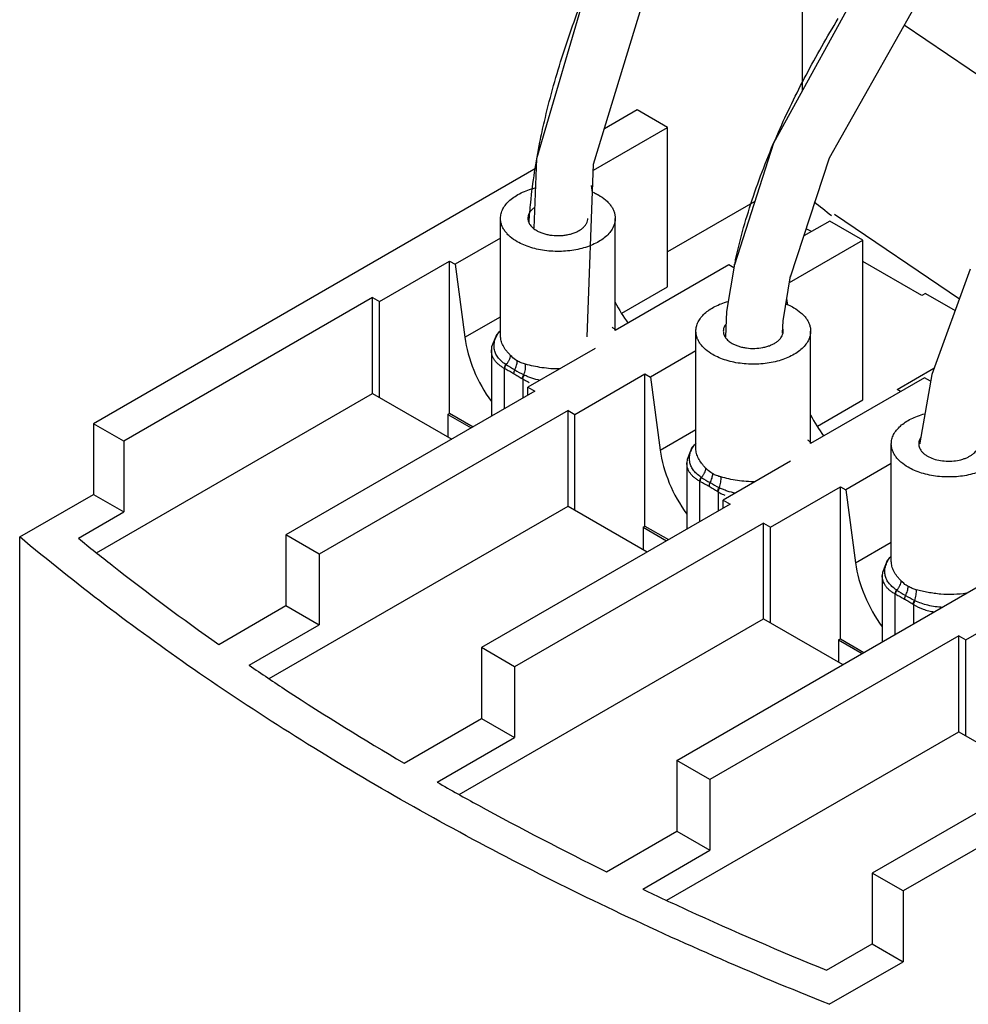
# Model space of a CAD drawing. Header units: millimetres. Extents: x 17 to 133, y 44 to 166.
# Tile 2 of 5: x 17 to 54, y 88 to 126. Entities that reach past the tile are written whole.
import ezdxf

# ---------------------------------------------------------------- set-up
doc = ezdxf.new("R2010")
doc.units = ezdxf.units.MM
doc.header["$LTSCALE"] = 13.644507
for name, color, linetype in [('00_COMPONENTS_1', 7, 'CONTINUOUS'), ('00_COMPONENTS_13', 7, 'CONTINUOUS'), ('00_COMPONENTS_2', 7, 'CONTINUOUS'), ('00_COMPONENTS_2_1', 7, 'CONTINUOUS'), ('00_COMPONENTS_3', 7, 'CONTINUOUS')]:
    doc.layers.add(name, color=color, linetype=linetype)

msp = doc.modelspace()

# ---------------------------------------------------------------- linework, layer by layer
at = {"layer": '00_COMPONENTS_1', "color": 7, "linetype": 'Continuous'}
msp.add_lwpolyline([(53.629, 116.375), (52.154, 112.334), (51.705, 109.72), (51.705, 109.676)], dxfattribs=at)
at = {"layer": '00_COMPONENTS_13', "color": 7, "linetype": 'Continuous'}
for p, q in [((47.183, 128.393), (47.184, 123.217)), ((57.06, 121.695), (51.099, 125.738)), ((40.855, 122.494), (39.601, 121.77)), ((42.022, 121.821), (40.855, 122.494)), ((39.178, 120.179), (42.022, 121.821)), ((42.022, 115.697), (42.022, 121.821)), ((36.976, 120.255), (19.995, 110.451)), ((39.136, 119.326), (39.101, 119.587)), ((45.364, 118.974), (42.022, 117.044)), ((48.422, 118.49), (53.215, 115.239)), ((48.244, 118.228), (47.251, 117.654)), ((47.537, 117.82), (47.342, 117.932)), ((49.517, 117.493), (48.244, 118.228)), ((35.614, 117.574), (33.869, 116.566)), ((46.7, 115.867), (49.517, 117.493)), ((49.517, 111.369), (49.517, 117.493)), ((30.973, 115.136), (33.66, 116.687)), ((33.66, 110.849), (33.66, 116.687)), ((33.66, 116.687), (33.869, 116.566)), ((33.869, 116.566), (34.243, 113.765)), ((44.376, 116.542), (40.014, 114.024)), ((44.566, 116.433), (44.376, 116.542)), ((51.78, 115.37), (49.517, 116.677)), ((40.273, 114.687), (42.022, 115.697)), ((30.708, 115.289), (21.162, 109.777)), ((30.708, 111.614), (30.708, 115.289)), ((30.708, 115.289), (30.973, 115.136)), ((46.632, 114.999), (46.597, 115.26)), ((51.921, 115.452), (51.78, 115.37)), ((51.921, 115.452), (53.054, 114.798)), ((30.973, 111.461), (30.973, 115.136)), ((34.243, 113.765), (35.614, 114.557)), ((39.248, 113.34), (36.665, 111.849)), ((43.11, 113.247), (41.364, 112.239)), ((38.468, 110.808), (41.155, 112.36)), ((41.155, 106.522), (41.155, 112.36)), ((41.155, 112.36), (41.364, 112.239)), ((41.364, 112.239), (41.738, 109.437)), ((51.872, 112.215), (47.51, 109.696)), ((50.825, 111.757), (52.242, 112.576)), ((52.11, 112.077), (51.872, 112.215)), ((36.665, 111.543), (36.665, 111.849)), ((36.665, 111.849), (36.93, 111.696)), ((20.118, 105.501), (30.708, 111.614)), ((36.93, 111.696), (27.384, 106.185)), ((30.708, 111.614), (33.748, 109.859)), ((50.952, 111.684), (50.825, 111.757)), ((47.768, 110.36), (49.517, 111.369)), ((38.204, 110.961), (28.658, 105.45)), ((33.589, 110.808), (33.66, 110.849)), ((33.589, 110.808), (33.589, 109.951)), ((33.589, 110.808), (34.491, 110.288)), ((33.66, 110.849), (34.561, 110.328)), ((38.204, 107.287), (38.204, 110.961)), ((38.204, 110.961), (38.468, 110.808)), ((38.468, 107.134), (38.468, 110.808)), ((19.995, 110.451), (19.995, 107.736)), ((21.162, 109.777), (19.995, 110.451)), ((41.738, 109.437), (43.11, 110.229)), ((21.162, 109.777), (21.162, 107.062)), ((46.743, 109.013), (44.161, 107.522)), ((50.605, 108.919), (48.859, 107.912)), ((17.17, 106.105), (19.995, 107.736)), ((19.995, 107.736), (21.162, 107.062)), ((45.964, 106.481), (48.651, 108.032)), ((48.651, 102.194), (48.651, 108.032)), ((48.651, 108.032), (48.859, 107.912)), ((48.859, 107.912), (49.234, 105.11)), ((44.427, 107.368), (34.881, 101.857)), ((44.161, 107.215), (44.161, 107.522)), ((44.161, 107.522), (44.427, 107.368)), ((19.42, 106.057), (21.162, 107.062)), ((26.74, 100.668), (38.204, 107.287)), ((38.204, 107.287), (41.245, 105.531)), ((45.698, 106.634), (36.152, 101.123)), ((45.698, 102.96), (45.698, 106.634)), ((45.698, 106.634), (45.964, 106.481)), ((27.384, 106.185), (27.384, 103.47)), ((28.658, 105.45), (27.384, 106.185)), ((41.085, 106.481), (41.155, 106.522)), ((41.085, 106.481), (41.085, 105.623)), ((41.085, 106.481), (41.987, 105.96)), ((41.155, 106.522), (42.058, 106.001)), ((45.964, 102.807), (45.964, 106.481)), ((17.17, 73.159), (17.17, 106.105)), ((49.234, 105.11), (50.605, 105.902)), ((28.658, 105.45), (28.658, 102.735)), ((42.375, 97.53), (54.608, 104.593)), ((71.915, 104.562), (51.055, 92.519)), ((53.459, 102.153), (56.146, 103.705)), ((24.806, 101.982), (27.384, 103.47)), ((27.384, 103.47), (28.658, 102.735)), ((34.03, 96.224), (45.698, 102.96)), ((45.698, 102.96), (48.739, 101.204)), ((25.967, 101.181), (28.658, 102.735)), ((53.194, 102.307), (43.648, 96.795)), ((48.58, 102.153), (48.651, 102.194)), ((48.58, 102.153), (48.58, 101.296)), ((48.58, 102.153), (49.481, 101.633)), ((48.651, 102.194), (49.552, 101.674)), ((53.194, 98.632), (53.194, 102.307)), ((53.194, 102.307), (53.459, 102.153)), ((53.459, 98.479), (53.459, 102.153)), ((34.881, 101.857), (34.881, 99.142)), ((36.152, 101.123), (34.881, 101.857)), ((36.152, 101.123), (36.152, 98.408)), ((31.912, 97.428), (34.881, 99.142)), ((34.881, 99.142), (36.152, 98.408)), ((41.988, 92.163), (53.194, 98.632)), ((59.416, 98.714), (49.871, 93.203)), ((53.194, 98.632), (56.234, 96.877)), ((33.183, 96.694), (36.152, 98.408)), ((42.375, 97.53), (42.375, 94.815)), ((43.648, 96.795), (42.375, 97.53)), ((43.648, 96.795), (43.648, 94.08)), ((39.68, 93.26), (42.375, 94.816)), ((42.375, 94.816), (43.648, 94.08)), ((41.067, 92.59), (43.648, 94.08)), ((49.871, 93.203), (49.871, 90.488)), ((51.055, 92.519), (49.871, 93.203)), ((51.055, 92.519), (51.055, 89.804)), ((48.123, 89.479), (49.871, 90.488)), ((49.871, 90.488), (51.055, 89.804)), ((48.227, 88.171), (51.055, 89.804))]:
    msp.add_line(p, q, dxfattribs=at)
msp.add_arc((112.073, 200.438), 103.871, 231.66104, 232.13009, dxfattribs=at)
for centre, start_param, end_param in [((41.739, 115.965), 1.560516, 1.845748), ((36.506, 112.944), 1.013337, 1.838085), ((49.234, 111.638), 1.560516, 1.845748), ((44.002, 108.617), 1.013337, 1.838085), ((51.497, 104.29), 1.013337, 1.838085)]:
    msp.add_ellipse(centre, major_axis=(-1.536, 2.969), ratio=0.575706, start_param=start_param, end_param=end_param, dxfattribs=at)
for points, knots in [([(48.227, 88.171), (45.254, 89.355), (39.5, 91.866), (31.342, 96.15), (23.887, 100.845), (19.312, 104.311), (17.17, 106.105)], [0, 0, 0, 0, 0.266645, 0.522582, 0.767152, 1, 1, 1, 1]), ([(19.42, 106.057), (19.849, 105.706), (21.606, 104.297), (23.417, 102.956), (24.806, 101.982)], [0, 0, 0, 0, 0.246156, 1, 1, 1, 1]), ([(25.967, 101.181), (26.444, 100.856), (28.394, 99.555), (30.388, 98.321), (31.912, 97.428)], [0, 0, 0, 0, 0.246412, 1, 1, 1, 1]), ([(33.183, 96.694), (33.708, 96.395), (35.847, 95.201), (38.023, 94.073), (39.68, 93.26)], [0, 0, 0, 0, 0.246708, 1, 1, 1, 1]), ([(41.067, 92.59), (41.64, 92.317), (43.969, 91.23), (46.33, 90.21), (48.123, 89.479)], [0, 0, 0, 0, 0.247028, 1, 1, 1, 1])]:
    msp.add_open_spline(points, degree=3, knots=knots, dxfattribs=at)
at = {"layer": '00_COMPONENTS_2', "color": 7, "linetype": 'Continuous'}
for p, q in [((46.086, 121.218), (44.584, 116.548)), ((44.584, 116.548), (44.59, 116.578)), ((46.455, 114.398), (46.742, 116.118)), ((46.732, 116.073), (46.742, 116.118)), ((46.734, 116.072), (46.735, 116.088)), ((46.436, 113.919), (46.455, 114.398))]:
    msp.add_line(p, q, dxfattribs=at)
for points in [[(74.305, 149.131), (71.198, 147.334), (67.442, 145.167), (63.932, 142.738), (60.207, 139.687), (58.19, 137.828), (54.003, 133.423), (49.727, 127.851), (46.086, 121.218)], [(46.735, 116.088), (48.235, 120.648), (51.815, 127.011), (55.854, 132.2), (59.827, 136.349), (61.743, 138.108), (65.276, 140.996), (68.641, 143.322), (72.247, 145.4)], [(44.59, 116.578), (44.281, 114.75), (44.238, 113.783)]]:
    msp.add_lwpolyline(points, dxfattribs=at)
msp.add_arc((65.565, 112.053), 21.457, 167.3588, 167.8252, dxfattribs=at)
for points, knots in [([(46.275, 121.637), (46.603, 122.379), (47.324, 123.86), (48.139, 125.29), (48.572, 126.003)], [0, 0, 0, 0, 0.493139, 1, 1, 1, 1]), ([(44.628, 116.749), (44.813, 117.573), (45.288, 119.231), (45.92, 120.835), (46.275, 121.637)], [0, 0, 0, 0, 0.490623, 1, 1, 1, 1])]:
    msp.add_open_spline(points, degree=3, knots=knots, dxfattribs=at)
at = {"layer": '00_COMPONENTS_2_1', "color": 7, "linetype": 'Continuous'}
for p, q in [((35.614, 113.82), (35.614, 118.33)), ((40.014, 114.024), (40.014, 118.33)), ((40.034, 114.035), (40.014, 114.052)), ((43.11, 109.492), (43.11, 114.003)), ((47.51, 109.696), (47.51, 114.003)), ((35.266, 113.282), (35.266, 110.735)), ((35.827, 112.718), (35.808, 112.73)), ((35.764, 111.023), (35.764, 112.571)), ((36.471, 112.163), (36.471, 111.431)), ((47.529, 109.708), (47.51, 109.725)), ((50.605, 105.165), (50.605, 109.675)), ((42.761, 108.955), (42.761, 106.407)), ((43.259, 106.694), (43.259, 108.244)), ((43.322, 108.39), (43.303, 108.403)), ((43.966, 107.836), (43.966, 107.103)), ((50.256, 104.628), (50.256, 102.08)), ((50.754, 102.368), (50.754, 103.916)), ((50.818, 104.063), (50.799, 104.076)), ((51.462, 103.508), (51.462, 102.776))]:
    msp.add_line(p, q, dxfattribs=at)
for points in [[(35.614, 114.019), (35.456, 113.861), (35.273, 113.399), (35.266, 113.281)], [(43.11, 109.692), (42.952, 109.533), (42.769, 109.072), (42.761, 108.954)], [(50.605, 105.364), (50.447, 105.206), (50.264, 104.745), (50.256, 104.627)]]:
    msp.add_lwpolyline(points, dxfattribs=at)
for centre, radius, start, end in [((36.615, 113.19), 1.312, 140.3846, 143.5418), ((39.235, 113.285), 1.096, 44.2012, 45.0789), ((39.254, 113.303), 1.07, 43.0504, 44.2023), ((46.069, 114.003), 0.391, 347.4515, 359.9307), ((46.074, 114.003), 0.386, 0.0026, 10.6666), ((40.131, 119.384), 7.935, 237.1476, 239.9473), ((34.965, 110.983), 1.778, 62.6064, 63.2841), ((40.453, 119.983), 8.615, 240.0939, 242.7426), ((34.684, 108.698), 4.059, 62.9653, 63.3087), ((35.334, 110.419), 2.082, 56.914, 57.5264), ((44.111, 108.862), 1.312, 140.3846, 143.5418), ((46.731, 108.957), 1.096, 44.2012, 45.0789), ((46.75, 108.976), 1.07, 43.0504, 44.2023), ((42.46, 106.656), 1.778, 62.6064, 63.2841), ((47.627, 115.056), 7.935, 237.1476, 239.9473), ((47.948, 115.656), 8.615, 240.0939, 242.7426), ((42.83, 106.091), 2.082, 56.914, 57.5264), ((42.179, 104.371), 4.059, 62.9653, 63.3087), ((51.606, 104.535), 1.312, 140.3846, 143.5418), ((49.955, 102.329), 1.778, 62.6064, 63.2841), ((55.122, 110.729), 7.935, 237.1476, 239.9473), ((55.444, 111.329), 8.615, 240.0939, 242.7426), ((49.675, 100.044), 4.059, 62.9653, 63.3087), ((50.325, 101.764), 2.082, 56.914, 57.5264)]:
    msp.add_arc(centre, radius, start, end, dxfattribs=at)
for points, knots in [([(35.614, 118.33), (35.614, 118.361), (35.618, 118.423), (35.642, 118.547), (35.702, 118.702), (35.819, 118.875), (35.977, 119.037), (36.173, 119.182), (36.403, 119.31), (36.662, 119.417), (36.846, 119.472), (36.942, 119.496)], [0, 0, 0, 0, 0.048853, 0.098216, 0.200191, 0.309333, 0.427746, 0.556395, 0.695271, 0.843594, 1, 1, 1, 1]), ([(39.162, 119.334), (39.18, 119.326), (39.251, 119.293), (39.32, 119.257), (39.37, 119.228)], [0, 0, 0, 0, 0.255608, 1, 1, 1, 1]), ([(39.37, 119.228), (39.467, 119.173), (39.602, 119.079), (39.755, 118.933), (39.848, 118.82), (39.922, 118.702), (39.975, 118.58), (40.007, 118.456), (40.014, 118.372), (40.014, 118.33)], [0, 0, 0, 0, 0.289281, 0.422541, 0.548496, 0.667895, 0.781868, 0.891951, 1, 1, 1, 1]), ([(36.92, 118.748), (36.881, 118.72), (36.811, 118.661), (36.728, 118.557), (36.684, 118.463), (36.667, 118.387), (36.664, 118.349), (36.664, 118.33)], [0, 0, 0, 0, 0.283237, 0.54018, 0.775848, 0.888714, 1, 1, 1, 1]), ([(36.259, 117.432), (36.162, 117.488), (36.027, 117.581), (35.874, 117.727), (35.781, 117.84), (35.707, 117.958), (35.654, 118.08), (35.622, 118.204), (35.614, 118.288), (35.614, 118.33)], [0, 0, 0, 0, 0.289281, 0.422541, 0.548496, 0.667895, 0.781868, 0.891951, 1, 1, 1, 1]), ([(40.014, 118.33), (40.014, 118.299), (40.01, 118.236), (39.986, 118.11), (39.924, 117.954), (39.804, 117.778), (39.643, 117.615), (39.442, 117.469), (39.207, 117.341), (38.942, 117.234), (38.654, 117.151), (38.347, 117.093), (38.029, 117.061), (37.707, 117.057), (37.387, 117.08), (37.076, 117.129), (36.78, 117.204), (36.507, 117.303), (36.338, 117.386), (36.259, 117.432)], [0, 0, 0, 0, 0.021334, 0.042896, 0.087474, 0.135253, 0.187158, 0.2436, 0.304552, 0.369644, 0.438247, 0.509538, 0.582568, 0.656305, 0.729688, 0.801669, 0.871266, 0.937612, 1, 1, 1, 1]), ([(36.664, 118.33), (36.664, 118.308), (36.668, 118.264), (36.685, 118.199), (36.713, 118.136), (36.751, 118.074), (36.8, 118.015), (36.88, 117.938), (36.951, 117.89), (37.001, 117.861)], [0, 0, 0, 0, 0.108044, 0.218125, 0.332102, 0.451498, 0.577444, 0.710718, 1, 1, 1, 1]), ([(37.001, 117.861), (37.042, 117.837), (37.131, 117.793), (37.274, 117.741), (37.428, 117.702), (37.646, 117.668), (37.871, 117.661), (38.093, 117.683), (38.253, 117.714), (38.404, 117.757), (38.542, 117.813), (38.665, 117.88), (38.77, 117.957), (38.855, 118.042), (38.917, 118.133), (38.956, 118.23), (38.964, 118.297), (38.964, 118.33)], [0, 0, 0, 0, 0.062395, 0.128764, 0.198372, 0.270371, 0.417389, 0.490436, 0.561744, 0.630363, 0.69547, 0.756435, 0.812889, 0.864804, 0.912593, 0.957181, 1, 1, 1, 1]), ([(43.11, 114.003), (43.11, 114.062), (43.125, 114.184), (43.191, 114.36), (43.298, 114.527), (43.444, 114.684), (43.626, 114.827), (43.84, 114.954), (44.082, 115.062), (44.255, 115.119), (44.345, 115.144)], [0, 0, 0, 0, 0.099111, 0.201918, 0.31148, 0.429869, 0.558123, 0.696381, 0.844056, 1, 1, 1, 1]), ([(46.575, 115.042), (46.601, 115.031), (46.7, 114.989), (46.796, 114.941), (46.865, 114.901)], [0, 0, 0, 0, 0.257378, 1, 1, 1, 1]), ([(46.865, 114.901), (46.962, 114.845), (47.097, 114.752), (47.25, 114.606), (47.343, 114.493), (47.417, 114.375), (47.47, 114.253), (47.502, 114.129), (47.51, 114.044), (47.51, 114.003)], [0, 0, 0, 0, 0.289281, 0.422541, 0.548496, 0.667895, 0.781868, 0.891951, 1, 1, 1, 1]), ([(39.899, 114.158), (39.909, 114.15), (39.947, 114.119), (39.984, 114.087), (40.009, 114.061)], [0, 0, 0, 0, 0.256254, 1, 1, 1, 1]), ([(44.248, 114.258), (44.234, 114.238), (44.208, 114.198), (44.18, 114.134), (44.163, 114.069), (44.16, 114.025), (44.16, 114.003)], [0, 0, 0, 0, 0.264513, 0.516959, 0.760746, 1, 1, 1, 1]), ([(35.808, 112.73), (35.748, 112.769), (35.639, 112.852), (35.507, 112.997), (35.416, 113.154), (35.368, 113.319), (35.361, 113.487), (35.392, 113.655), (35.459, 113.818), (35.524, 113.92), (35.56, 113.969)], [0, 0, 0, 0, 0.148057, 0.282072, 0.405036, 0.521422, 0.635638, 0.751597, 0.872344, 1, 1, 1, 1]), ([(35.998, 113.067), (35.967, 113.098), (35.91, 113.161), (35.809, 113.283), (35.726, 113.409), (35.668, 113.538), (35.637, 113.632), (35.619, 113.726), (35.614, 113.789), (35.614, 113.82)], [0, 0, 0, 0, 0.15181, 0.293439, 0.550765, 0.669265, 0.782744, 0.892514, 1, 1, 1, 1]), ([(43.754, 113.105), (43.657, 113.16), (43.522, 113.254), (43.369, 113.4), (43.276, 113.513), (43.203, 113.631), (43.149, 113.752), (43.117, 113.877), (43.11, 113.961), (43.11, 114.003)], [0, 0, 0, 0, 0.289281, 0.422541, 0.548496, 0.667895, 0.781868, 0.891951, 1, 1, 1, 1]), ([(47.51, 114.003), (47.51, 113.972), (47.506, 113.909), (47.481, 113.783), (47.419, 113.626), (47.3, 113.451), (47.138, 113.288), (46.937, 113.141), (46.702, 113.014), (46.437, 112.907), (46.149, 112.824), (45.842, 112.766), (45.525, 112.734), (45.202, 112.73), (44.882, 112.752), (44.571, 112.802), (44.276, 112.876), (44.002, 112.975), (43.833, 113.059), (43.754, 113.105)], [0, 0, 0, 0, 0.021334, 0.042896, 0.087474, 0.135253, 0.187158, 0.2436, 0.304552, 0.369644, 0.438247, 0.509538, 0.582568, 0.656305, 0.729688, 0.801669, 0.871266, 0.937612, 1, 1, 1, 1]), ([(44.16, 114.003), (44.16, 113.981), (44.163, 113.937), (44.18, 113.872), (44.208, 113.808), (44.247, 113.747), (44.295, 113.688), (44.375, 113.611), (44.446, 113.562), (44.497, 113.533)], [0, 0, 0, 0, 0.108044, 0.218125, 0.332102, 0.451498, 0.577444, 0.710718, 1, 1, 1, 1]), ([(44.497, 113.533), (44.536, 113.511), (44.619, 113.469), (44.753, 113.419), (44.898, 113.381), (45.103, 113.345), (45.367, 113.331), (45.629, 113.36), (45.827, 113.407), (45.965, 113.454), (46.089, 113.512), (46.2, 113.579), (46.293, 113.654), (46.367, 113.736), (46.421, 113.824), (46.443, 113.887), (46.45, 113.918)], [0, 0, 0, 0, 0.06118, 0.126089, 0.194082, 0.264439, 0.40864, 0.551502, 0.620235, 0.686057, 0.748322, 0.806565, 0.860565, 0.910412, 0.956586, 1, 1, 1, 1]), ([(35.764, 112.571), (35.724, 112.592), (35.648, 112.636), (35.545, 112.712), (35.458, 112.795), (35.387, 112.885), (35.332, 112.98), (35.293, 113.078), (35.271, 113.179), (35.266, 113.247), (35.266, 113.281)], [0, 0, 0, 0, 0.147476, 0.286819, 0.418253, 0.542768, 0.661648, 0.77638, 0.888626, 1, 1, 1, 1]), ([(35.827, 112.718), (35.851, 112.744), (35.895, 112.799), (35.947, 112.888), (35.983, 112.977), (35.995, 113.038), (35.998, 113.067)], [0, 0, 0, 0, 0.269265, 0.53408, 0.780891, 1, 1, 1, 1]), ([(36.259, 112.86), (36.235, 112.873), (36.14, 112.933), (36.055, 113.007), (35.998, 113.067)], [0, 0, 0, 0, 0.250169, 1, 1, 1, 1]), ([(35.808, 112.73), (35.801, 112.718), (35.787, 112.692), (35.773, 112.652), (35.764, 112.611), (35.763, 112.584), (35.764, 112.571)], [0, 0, 0, 0, 0.255364, 0.515872, 0.768052, 1, 1, 1, 1]), ([(35.782, 112.562), (35.782, 112.574), (35.783, 112.601), (35.795, 112.654), (35.812, 112.693), (35.827, 112.718)], [0, 0, 0, 0, 0.230587, 0.478673, 1, 1, 1, 1]), ([(36.158, 112.516), (36.189, 112.571), (36.227, 112.657), (36.254, 112.775), (36.259, 112.832), (36.259, 112.86)], [0, 0, 0, 0, 0.524927, 0.771403, 1, 1, 1, 1]), ([(36.574, 112.734), (36.518, 112.749), (36.41, 112.783), (36.307, 112.832), (36.259, 112.86)], [0, 0, 0, 0, 0.505973, 1, 1, 1, 1]), ([(36.507, 112.325), (36.521, 112.358), (36.545, 112.428), (36.568, 112.533), (36.579, 112.636), (36.577, 112.703), (36.574, 112.734)], [0, 0, 0, 0, 0.259907, 0.523068, 0.774042, 1, 1, 1, 1]), ([(37.887, 112.55), (37.773, 112.549), (37.544, 112.557), (37.207, 112.595), (36.884, 112.655), (36.675, 112.707), (36.574, 112.734)], [0, 0, 0, 0, 0.258945, 0.514932, 0.763815, 1, 1, 1, 1]), ([(35.782, 112.562), (35.839, 112.532), (35.951, 112.473), (36.062, 112.41), (36.117, 112.378)], [0, 0, 0, 0, 0.496624, 1, 1, 1, 1]), ([(36.158, 112.516), (36.145, 112.494), (36.126, 112.449), (36.117, 112.401), (36.117, 112.378)], [0, 0, 0, 0, 0.525493, 1, 1, 1, 1]), ([(36.117, 112.378), (36.173, 112.345), (36.286, 112.279), (36.397, 112.21), (36.452, 112.175)], [0, 0, 0, 0, 0.497114, 1, 1, 1, 1]), ([(36.452, 112.175), (36.453, 112.187), (36.456, 112.212), (36.472, 112.264), (36.491, 112.302), (36.507, 112.325)], [0, 0, 0, 0, 0.225534, 0.472278, 1, 1, 1, 1]), ([(36.471, 112.163), (36.472, 112.175), (36.476, 112.201), (36.488, 112.24), (36.506, 112.278), (36.521, 112.302), (36.529, 112.314)], [0, 0, 0, 0, 0.225451, 0.47596, 0.739092, 1, 1, 1, 1]), ([(37.134, 112.111), (37.026, 112.132), (36.868, 112.173), (36.668, 112.248), (36.574, 112.291), (36.529, 112.314)], [0, 0, 0, 0, 0.515111, 0.76215, 1, 1, 1, 1]), ([(36.471, 112.163), (36.49, 112.151), (36.569, 112.102), (36.653, 112.061), (36.718, 112.034)], [0, 0, 0, 0, 0.243082, 1, 1, 1, 1]), ([(50.605, 109.675), (50.605, 109.736), (50.621, 109.86), (50.69, 110.04), (50.802, 110.211), (50.955, 110.37), (51.144, 110.515), (51.366, 110.642), (51.617, 110.75), (51.796, 110.806), (51.889, 110.83)], [0, 0, 0, 0, 0.098535, 0.200901, 0.310243, 0.428651, 0.557127, 0.695731, 0.843777, 1, 1, 1, 1]), ([(43.303, 108.403), (43.244, 108.442), (43.135, 108.524), (43.002, 108.669), (42.912, 108.827), (42.863, 108.992), (42.856, 109.16), (42.888, 109.327), (42.955, 109.491), (43.019, 109.593), (43.056, 109.642)], [0, 0, 0, 0, 0.148057, 0.282072, 0.405036, 0.521422, 0.635638, 0.751597, 0.872344, 1, 1, 1, 1]), ([(47.394, 109.831), (47.404, 109.823), (47.442, 109.792), (47.479, 109.759), (47.505, 109.733)], [0, 0, 0, 0, 0.256254, 1, 1, 1, 1]), ([(51.249, 108.777), (51.153, 108.833), (51.018, 108.926), (50.865, 109.073), (50.771, 109.185), (50.698, 109.303), (50.645, 109.425), (50.612, 109.55), (50.605, 109.634), (50.605, 109.675)], [0, 0, 0, 0, 0.289281, 0.422541, 0.548496, 0.667895, 0.781868, 0.891951, 1, 1, 1, 1]), ([(55.005, 109.675), (55.005, 109.644), (55.001, 109.581), (54.977, 109.455), (54.915, 109.299), (54.795, 109.123), (54.633, 108.961), (54.433, 108.814), (54.197, 108.686), (53.933, 108.58), (53.644, 108.496), (53.338, 108.438), (53.02, 108.407), (52.698, 108.402), (52.377, 108.425), (52.066, 108.474), (51.771, 108.549), (51.498, 108.648), (51.328, 108.732), (51.249, 108.777)], [0, 0, 0, 0, 0.021334, 0.042896, 0.087474, 0.135253, 0.187158, 0.2436, 0.304552, 0.369644, 0.438247, 0.509538, 0.582568, 0.656305, 0.729688, 0.801669, 0.871266, 0.937612, 1, 1, 1, 1]), ([(51.73, 109.912), (51.707, 109.876), (51.678, 109.818), (51.658, 109.736), (51.655, 109.696), (51.655, 109.675)], [0, 0, 0, 0, 0.514132, 0.759018, 1, 1, 1, 1]), ([(51.655, 109.675), (51.655, 109.649), (51.661, 109.595), (51.677, 109.543), (51.688, 109.518)], [0, 0, 0, 0, 0.49315, 1, 1, 1, 1]), ([(43.493, 108.739), (43.462, 108.771), (43.405, 108.833), (43.304, 108.956), (43.222, 109.082), (43.163, 109.211), (43.132, 109.305), (43.114, 109.398), (43.11, 109.461), (43.11, 109.492)], [0, 0, 0, 0, 0.15181, 0.293439, 0.550765, 0.669265, 0.782744, 0.892514, 1, 1, 1, 1]), ([(51.688, 109.518), (51.701, 109.488), (51.734, 109.428), (51.803, 109.346), (51.89, 109.27), (51.956, 109.227), (51.992, 109.206)], [0, 0, 0, 0, 0.222524, 0.461852, 0.720804, 1, 1, 1, 1]), ([(51.992, 109.206), (52.065, 109.164), (52.228, 109.093), (52.494, 109.029), (52.78, 109.005), (53.067, 109.022), (53.297, 109.07), (53.466, 109.13), (53.58, 109.183), (53.682, 109.243), (53.795, 109.33), (53.863, 109.409), (53.896, 109.466)], [0, 0, 0, 0, 0.12195, 0.255262, 0.394975, 0.535217, 0.670047, 0.733818, 0.794404, 0.851428, 0.90469, 1, 1, 1, 1]), ([(43.259, 108.244), (43.219, 108.264), (43.143, 108.308), (43.041, 108.384), (42.954, 108.468), (42.882, 108.558), (42.827, 108.652), (42.789, 108.751), (42.766, 108.852), (42.761, 108.92), (42.761, 108.954)], [0, 0, 0, 0, 0.147476, 0.286819, 0.418253, 0.542768, 0.661648, 0.77638, 0.888626, 1, 1, 1, 1]), ([(43.322, 108.39), (43.346, 108.417), (43.39, 108.472), (43.443, 108.56), (43.478, 108.65), (43.491, 108.711), (43.493, 108.739)], [0, 0, 0, 0, 0.269265, 0.53408, 0.780891, 1, 1, 1, 1]), ([(43.754, 108.532), (43.73, 108.546), (43.636, 108.606), (43.551, 108.679), (43.493, 108.739)], [0, 0, 0, 0, 0.250169, 1, 1, 1, 1]), ([(43.653, 108.188), (43.684, 108.243), (43.722, 108.33), (43.749, 108.447), (43.754, 108.505), (43.754, 108.532)], [0, 0, 0, 0, 0.524927, 0.771403, 1, 1, 1, 1]), ([(44.069, 108.407), (44.014, 108.421), (43.905, 108.455), (43.802, 108.504), (43.754, 108.532)], [0, 0, 0, 0, 0.505973, 1, 1, 1, 1]), ([(43.303, 108.403), (43.296, 108.391), (43.283, 108.365), (43.268, 108.325), (43.26, 108.284), (43.258, 108.257), (43.259, 108.244)], [0, 0, 0, 0, 0.255364, 0.515872, 0.768052, 1, 1, 1, 1]), ([(43.278, 108.234), (43.277, 108.247), (43.279, 108.273), (43.29, 108.327), (43.307, 108.366), (43.322, 108.39)], [0, 0, 0, 0, 0.230587, 0.478673, 1, 1, 1, 1]), ([(43.278, 108.234), (43.334, 108.205), (43.446, 108.145), (43.557, 108.083), (43.613, 108.051)], [0, 0, 0, 0, 0.496624, 1, 1, 1, 1]), ([(43.653, 108.188), (43.64, 108.166), (43.621, 108.122), (43.613, 108.073), (43.613, 108.051)], [0, 0, 0, 0, 0.525493, 1, 1, 1, 1]), ([(44.003, 107.998), (44.016, 108.031), (44.04, 108.1), (44.064, 108.206), (44.074, 108.309), (44.072, 108.376), (44.069, 108.407)], [0, 0, 0, 0, 0.259907, 0.523068, 0.774042, 1, 1, 1, 1]), ([(45.383, 108.222), (45.268, 108.222), (45.039, 108.229), (44.702, 108.267), (44.379, 108.328), (44.17, 108.38), (44.069, 108.407)], [0, 0, 0, 0, 0.258945, 0.514932, 0.763815, 1, 1, 1, 1]), ([(43.613, 108.051), (43.669, 108.018), (43.781, 107.952), (43.892, 107.883), (43.947, 107.848)], [0, 0, 0, 0, 0.497114, 1, 1, 1, 1]), ([(43.947, 107.848), (43.948, 107.86), (43.952, 107.885), (43.967, 107.937), (43.987, 107.974), (44.003, 107.998)], [0, 0, 0, 0, 0.225534, 0.472278, 1, 1, 1, 1]), ([(43.966, 107.836), (43.967, 107.848), (43.971, 107.874), (43.983, 107.912), (44.001, 107.951), (44.016, 107.975), (44.024, 107.987)], [0, 0, 0, 0, 0.225451, 0.47596, 0.739092, 1, 1, 1, 1]), ([(43.966, 107.836), (43.985, 107.823), (44.065, 107.775), (44.149, 107.734), (44.214, 107.707)], [0, 0, 0, 0, 0.243082, 1, 1, 1, 1]), ([(44.629, 107.783), (44.521, 107.804), (44.363, 107.845), (44.164, 107.92), (44.07, 107.964), (44.024, 107.987)], [0, 0, 0, 0, 0.515111, 0.76215, 1, 1, 1, 1]), ([(50.799, 104.076), (50.739, 104.115), (50.63, 104.197), (50.498, 104.342), (50.407, 104.499), (50.359, 104.664), (50.352, 104.833), (50.383, 105), (50.45, 105.164), (50.514, 105.265), (50.551, 105.315)], [0, 0, 0, 0, 0.148057, 0.282072, 0.405036, 0.521422, 0.635638, 0.751597, 0.872344, 1, 1, 1, 1]), ([(50.988, 104.412), (50.958, 104.444), (50.9, 104.506), (50.799, 104.629), (50.717, 104.754), (50.658, 104.883), (50.628, 104.977), (50.609, 105.071), (50.605, 105.134), (50.605, 105.165)], [0, 0, 0, 0, 0.15181, 0.293439, 0.550765, 0.669265, 0.782744, 0.892514, 1, 1, 1, 1]), ([(50.754, 103.916), (50.714, 103.937), (50.639, 103.981), (50.536, 104.057), (50.449, 104.141), (50.378, 104.23), (50.323, 104.325), (50.284, 104.424), (50.261, 104.524), (50.256, 104.593), (50.256, 104.627)], [0, 0, 0, 0, 0.147476, 0.286819, 0.418253, 0.542768, 0.661648, 0.77638, 0.888626, 1, 1, 1, 1]), ([(50.818, 104.063), (50.841, 104.089), (50.885, 104.144), (50.938, 104.233), (50.974, 104.323), (50.986, 104.383), (50.988, 104.412)], [0, 0, 0, 0, 0.269265, 0.53408, 0.780891, 1, 1, 1, 1]), ([(51.249, 104.205), (51.225, 104.219), (51.131, 104.278), (51.046, 104.352), (50.988, 104.412)], [0, 0, 0, 0, 0.250169, 1, 1, 1, 1]), ([(50.799, 104.076), (50.791, 104.063), (50.778, 104.038), (50.763, 103.997), (50.755, 103.957), (50.754, 103.929), (50.754, 103.916)], [0, 0, 0, 0, 0.255364, 0.515872, 0.768052, 1, 1, 1, 1]), ([(50.773, 103.907), (50.773, 103.92), (50.774, 103.946), (50.785, 104), (50.803, 104.039), (50.818, 104.063)], [0, 0, 0, 0, 0.230587, 0.478673, 1, 1, 1, 1]), ([(50.773, 103.907), (50.829, 103.878), (50.942, 103.818), (51.052, 103.755), (51.108, 103.723)], [0, 0, 0, 0, 0.496624, 1, 1, 1, 1]), ([(51.148, 103.861), (51.18, 103.916), (51.217, 104.002), (51.244, 104.12), (51.249, 104.177), (51.249, 104.205)], [0, 0, 0, 0, 0.524927, 0.771403, 1, 1, 1, 1]), ([(51.564, 104.079), (51.509, 104.094), (51.401, 104.128), (51.298, 104.177), (51.249, 104.205)], [0, 0, 0, 0, 0.505973, 1, 1, 1, 1]), ([(51.498, 103.67), (51.512, 103.704), (51.536, 103.773), (51.559, 103.879), (51.57, 103.981), (51.568, 104.048), (51.564, 104.079)], [0, 0, 0, 0, 0.259907, 0.523068, 0.774042, 1, 1, 1, 1]), ([(53.487, 103.946), (53.326, 103.919), (52.996, 103.888), (52.582, 103.898), (52.255, 103.934), (52.016, 103.973), (51.786, 104.022), (51.637, 104.06), (51.564, 104.079)], [0, 0, 0, 0, 0.253102, 0.510082, 0.637336, 0.762331, 0.883793, 1, 1, 1, 1]), ([(51.148, 103.861), (51.136, 103.839), (51.116, 103.794), (51.108, 103.746), (51.108, 103.723)], [0, 0, 0, 0, 0.525493, 1, 1, 1, 1]), ([(51.108, 103.723), (51.164, 103.691), (51.277, 103.624), (51.387, 103.555), (51.443, 103.52)], [0, 0, 0, 0, 0.497114, 1, 1, 1, 1]), ([(51.443, 103.52), (51.443, 103.532), (51.447, 103.558), (51.462, 103.609), (51.482, 103.647), (51.498, 103.67)], [0, 0, 0, 0, 0.225534, 0.472278, 1, 1, 1, 1]), ([(51.462, 103.508), (51.462, 103.521), (51.466, 103.546), (51.479, 103.585), (51.497, 103.623), (51.512, 103.648), (51.52, 103.659)], [0, 0, 0, 0, 0.225451, 0.47596, 0.739092, 1, 1, 1, 1]), ([(52.57, 103.403), (52.382, 103.412), (52.104, 103.448), (51.756, 103.552), (51.595, 103.621), (51.52, 103.659)], [0, 0, 0, 0, 0.518753, 0.765916, 1, 1, 1, 1]), ([(51.462, 103.508), (51.576, 103.435), (51.768, 103.347), (52.04, 103.269), (52.185, 103.242), (52.259, 103.231)], [0, 0, 0, 0, 0.479688, 0.736045, 1, 1, 1, 1])]:
    msp.add_open_spline(points, degree=3, knots=knots, dxfattribs=at)
at = {"layer": '00_COMPONENTS_3', "color": 7, "linetype": 'Continuous'}
for points in [[(64.606, 154.96), (63.084, 154.034), (59.269, 151.931), (55.619, 149.522), (52.166, 146.568), (48.4, 142.594), (46.458, 140.208), (42.544, 134.486), (39.002, 127.461), (36.989, 120.615), (36.894, 117.951)], [(38.944, 113.787), (39.186, 120.407), (41.207, 127.038), (44.663, 133.736), (48.318, 139.016), (50.138, 141.242), (53.674, 144.966), (56.908, 147.739), (60.37, 150.026), (64.139, 152.102)]]:
    msp.add_lwpolyline(points, dxfattribs=at)
for points, knots in [([(37.967, 124.486), (38.228, 125.311), (38.822, 126.97), (39.883, 129.429), (41.113, 131.884), (42.493, 134.313), (44.007, 136.699), (45.637, 139.019), (47.367, 141.255), (49.181, 143.385), (51.06, 145.389), (52.989, 147.245), (54.64, 148.662), (55.971, 149.698), (56.957, 150.411), (57.938, 151.066), (58.908, 151.66), (59.861, 152.205), (61.102, 152.885), (62.638, 153.705), (63.839, 154.398), (64.425, 154.766)], [0, 0, 0, 0, 0.062971, 0.127962, 0.194592, 0.262432, 0.331017, 0.399869, 0.468501, 0.536428, 0.603161, 0.66817, 0.730898, 0.761218, 0.790751, 0.819371, 0.846888, 0.873409, 0.89923, 0.949722, 1, 1, 1, 1]), ([(37.125, 121.253), (37.179, 121.52), (37.414, 122.609), (37.713, 123.684), (37.967, 124.486)], [0, 0, 0, 0, 0.244814, 1, 1, 1, 1]), ([(36.709, 118.186), (36.725, 118.438), (36.812, 119.466), (36.972, 120.488), (37.125, 121.253)], [0, 0, 0, 0, 0.24416, 1, 1, 1, 1])]:
    msp.add_open_spline(points, degree=3, knots=knots, dxfattribs=at)

doc.saveas('drawing.dxf')
